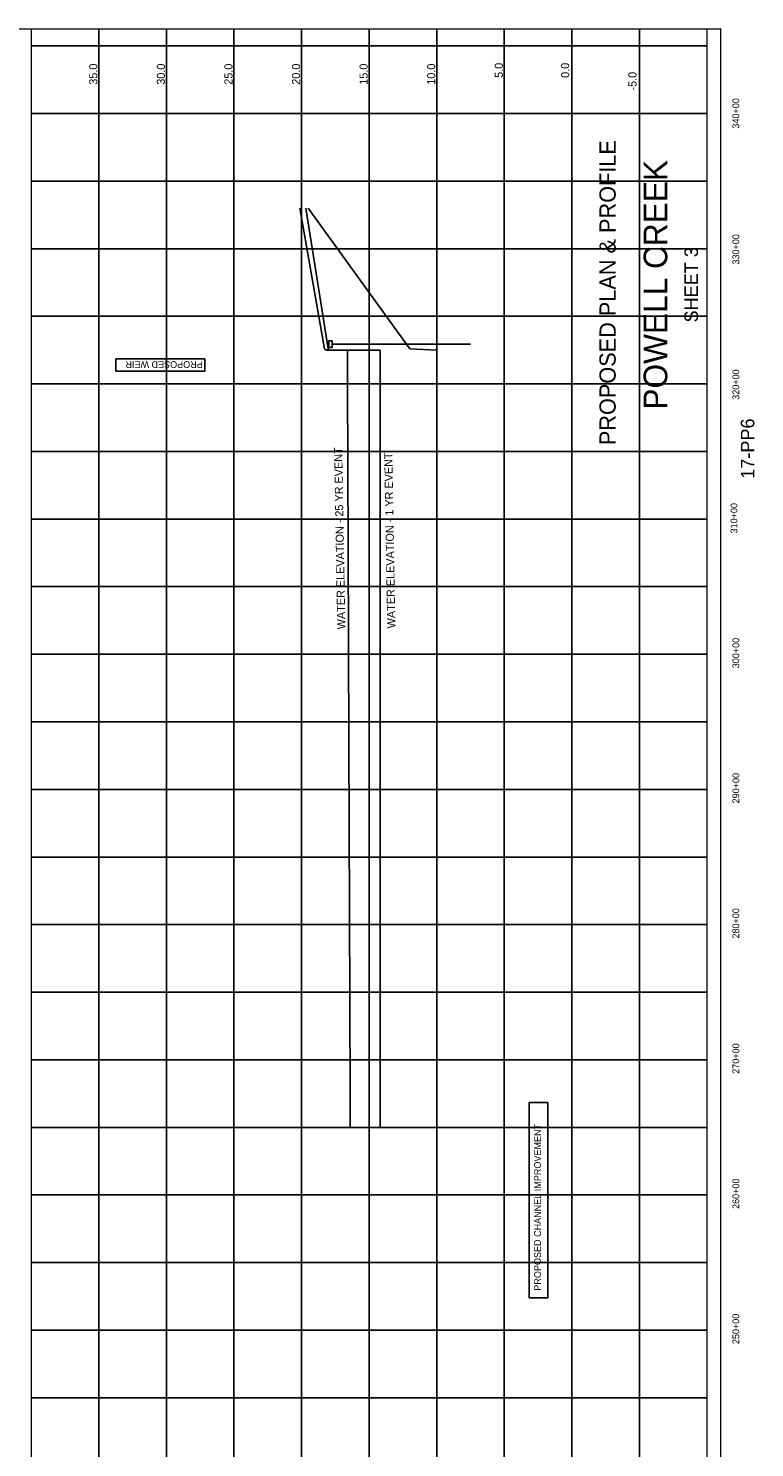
# Model space of a CAD drawing. Extents: x 208495 to 219212, y 864244 to 880254.
# Tile 3 of 3: x 213839 to 219212, y 869755 to 880254. Entities that reach past the tile are written whole.
import ezdxf
from ezdxf.enums import TextEntityAlignment as Align

# ---------------------------------------------------------------- set-up
doc = ezdxf.new("R2010")
doc.units = 0
doc.header["$LTSCALE"] = 800
doc.linetypes.add('DASHED', pattern=[0])
for name, color, linetype in [('BORDER', 1, 'CONTINUOUS'), ('GRID', 2, 'CONTINUOUS'), ('PROPOSED', 7, 'CONTINUOUS'), ('TEXT', 7, 'CONTINUOUS')]:
    doc.layers.add(name, color=color, linetype=linetype)

msp = doc.modelspace()

# ---------------------------------------------------------------- linework, layer by layer
at = {"layer": 'BORDER', "color": 0, "const_width": 10}
msp.add_lwpolyline([(218960, 864249), (218960, 880249), (208500, 880249), (208500, 864249)], close=True, dxfattribs=at)
for points in [[(213860, 864249), (213860, 880249)], [(218860, 864249), (218860, 880249)]]:
    msp.add_lwpolyline(points, dxfattribs=at)
at = {"layer": 'GRID', "color": 0}
for p, q in [((216860, 864249), (216860, 880249)), ((217860, 864249), (217860, 880249))]:
    msp.add_line(p, q, dxfattribs=at)
for points in [[(214360, 864249), (214360, 880249)], [(214860, 864249), (214860, 880249)], [(215360, 864249), (215360, 880249)], [(215860, 864249), (215860, 880249)], [(216360, 864249), (216360, 880249)], [(217360, 864249), (217360, 880249)], [(218360, 864249), (218360, 880249)], [(218860, 880124), (213860, 880124)], [(218860, 879624), (213860, 879624)], [(218860, 879124), (213860, 879124)], [(218860, 878624), (213860, 878624)], [(218860, 878124), (213860, 878124)], [(218860, 877624), (213860, 877624)], [(218860, 877124), (213860, 877124)], [(218860, 876624), (213860, 876624)], [(218860, 876124), (213860, 876124)], [(218860, 875624), (213860, 875624)], [(218860, 875124), (213860, 875124)], [(218860, 874624), (213860, 874624)], [(218860, 874124), (213860, 874124)], [(218860, 873624), (213860, 873624)], [(218860, 873124), (213860, 873124)], [(218860, 872624), (213860, 872624)], [(218860, 872124), (213860, 872124)], [(218860, 871624), (213860, 871624)], [(218860, 871124), (213860, 871124)], [(218860, 870624), (213860, 870624)], [(218860, 870124), (213860, 870124)]]:
    msp.add_lwpolyline(points, dxfattribs=at)
at = {"layer": 'PROPOSED', "color": 0}
for p, q in [((216086, 877918), (217109, 877918)), ((214485, 877810), (215145, 877810)), ((214485, 877718), (214485, 877810)), ((215145, 877718), (214485, 877718)), ((215145, 877810), (215145, 877718)), ((217543, 870863), (217543, 872308)), ((217683, 872308), (217543, 872308)), ((217683, 872308), (217683, 870863)), ((217543, 870863), (217683, 870863))]:
    msp.add_line(p, q, dxfattribs=at)
for points in [[(216220, 872124), (216219, 872374), (216214, 873724), (216209, 874974), (216204, 876424), (216200, 877624), (216200, 877873), (216042, 877874), (216039, 877875), (216030, 877884), (215846, 878924)], [(215891, 878924), (216056, 877884), (216057, 877875), (216058, 877874), (216442, 877873), (216442, 877624), (216442, 876424), (216442, 874974), (216442, 873724), (216442, 872374), (216442, 872124)]]:
    msp.add_lwpolyline(points, dxfattribs=at)
at = {"layer": 'PROPOSED', "color": 0, "linetype": 'DASHED'}
msp.add_lwpolyline([(216860, 872124), (216860, 872374), (216860, 873724), (216860, 874974), (216860, 876424), (216860, 877624), (216860, 877873), (216660, 877884), (215910, 878924)], dxfattribs=at)
at = {"layer": 'PROPOSED', "color": 0}
msp.add_lwpolyline([(216061, 877918), (216061, 877943), (216086, 877943), (216086, 877893), (216061, 877893)], close=True, dxfattribs=at)

# ---------------------------------------------------------------- texts
for s, height, p in [('PROPOSED PLAN & PROFILE', 120, (218184, 878299)), ('17-PP6', 100, (219210, 877145))]:
    msp.add_text(s, height=height, rotation=90, dxfattribs=at).set_placement(p, align=Align.CENTER)
for s, height, rotation, p in [('PROPOSED WEIR', 50, 180, (215129, 877792)), ('WATER ELEVATION - 25 YR EVENT', 60, 91, (216184, 875809)), ('WATER ELEVATION - 1 YR EVENT', 60, 91, (216554, 875816)), ('PROPOSED CHANNEL IMPROVEMENT', 50, 90, (217631, 870916))]:
    msp.add_text(s, height=height, rotation=rotation, dxfattribs=at).set_placement(p)
at = {"layer": 'TEXT', "color": 0}
for s, p in [('35.0', (214349, 879837)), ('30.0', (214849, 879837)), ('25.0', (215349, 879837)), ('20.0', (215849, 879837)), ('15.0', (216349, 879837)), ('10.0', (216849, 879837)), ('5.0', (217349, 879888)), ('0.0', (217840, 879888)), ('-5.0', (218338, 879794))]:
    msp.add_text(s, height=60, rotation=90, dxfattribs=at).set_placement(p)
for s, height, p in [('340+00', 50, (219098, 879625)), ('POWELL CREEK', 175, (218566, 878357)), ('330+00', 50, (219098, 878619)), ('SHEET 3', 100, (218793, 878357)), ('320+00', 50, (219098, 877619)), ('310+00', 50, (219084, 876630)), ('300+00', 50, (219098, 875633)), ('290+00', 50, (219098, 874633)), ('280+00', 50, (219098, 873633)), ('270+00', 50, (219098, 872633)), ('260+00', 50, (219098, 871633)), ('250+00', 50, (219098, 870633))]:
    msp.add_text(s, height=height, rotation=90, dxfattribs=at).set_placement(p, align=Align.CENTER)

doc.saveas('drawing.dxf')
